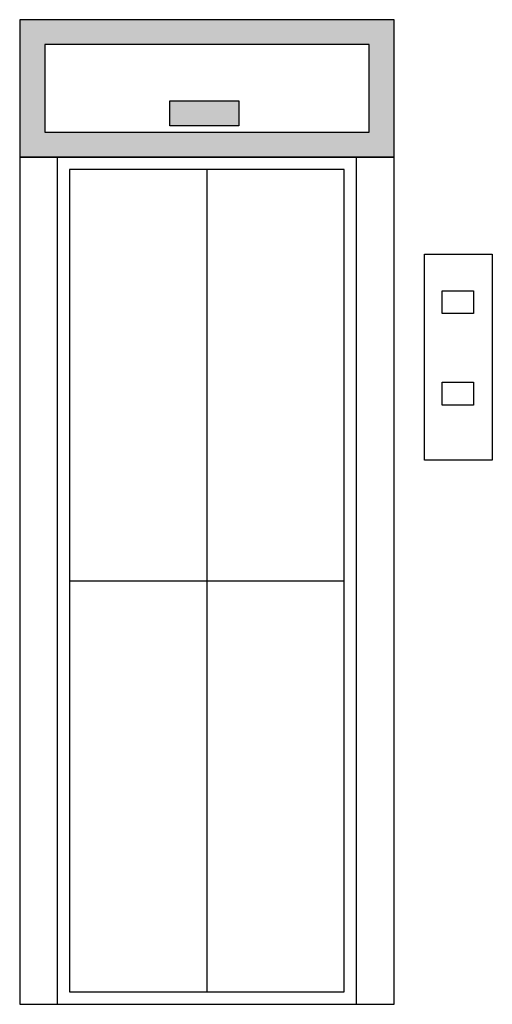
# Model space of a CAD drawing. Header units: millimetres. Extents: x 24.79 to 28.58, y 36.23 to 44.13.
import ezdxf

# ---------------------------------------------------------------- set-up
doc = ezdxf.new("R2010")
doc.units = ezdxf.units.MM
doc.header["$LTSCALE"] = 0.01
doc.layers.add('RELLENOGRISBLOCK', color=253, linetype='Continuous')

# ---------------------------------------------------------------- blocks, each defined once
blk = doc.blocks.new('puertatipoe-102dwg')
at = {"layer": 'RELLENOGRISBLOCK'}
h = blk.add_hatch(color=256, dxfattribs=at)
h.paths.add_polyline_path([(-1.5, 4.5028), (-1.5, 3.4), (1.5002, 3.4), (1.5002, 4.5028)])
h.paths.add_polyline_path([(-1.3, 3.6), (1.3002, 3.6), (1.3002, 4.3028), (-1.3, 4.3028)], flags=16)
h.paths.add_polyline_path([(0.2551, 3.8518), (0.2551, 3.6515), (-0.2965, 3.6515), (-0.2965, 3.8518)], flags=0)
for p, q in [((-1.5, 3.4), (-1.5, -3.4)), ((1.5, 3.4), (-1.5, 3.4)), ((-1.2, 3.4), (-1.2, -3.4)), ((1.2, -3.4), (1.2, 3.4)), ((1.5, -3.4), (1.5, 3.4)), ((-1.1, 3.3), (-1.1, -3.3)), ((1.1, 3.3), (-1.1, 3.3)), ((1.1, -3.3), (1.1, 3.3)), ((-1.1, -3.3), (1.1, -3.3)), ((-1.5, -3.4), (1.5, -3.4))]:
    blk.add_line(p, q)
for points in [[(-1.5, 3.4), (1.5002, 3.4), (1.5002, 4.5028), (-1.5, 4.5028)], [(-1.3, 3.6), (1.3002, 3.6), (1.3002, 4.3028), (-1.3, 4.3028)], [(-0.2965, 3.8518), (0.2551, 3.8518), (0.2551, 3.6515), (-0.2965, 3.6515)], [(1.7445, 2.6196), (2.2877, 2.6196), (2.2877, 0.967), (1.7445, 0.967)], [(1.8866, 2.3275), (2.1373, 2.3275), (2.1373, 2.1438), (1.8866, 2.1438)], [(1.8866, 1.593), (2.1373, 1.593), (2.1373, 1.4093), (1.8866, 1.4093)]]:
    blk.add_lwpolyline(points, close=True)
for p, q in [((0, 3.3), (0, -3.3)), ((-1.1, 0), (1.1, 0))]:
    blk.add_line(p, q, dxfattribs=at)

msp = doc.modelspace()

# ---------------------------------------------------------------- block references
at = {"color": 1}
msp.add_blockref('puertatipoe-102dwg', (26.2926, 39.6289), dxfattribs=at)

doc.saveas('drawing.dxf')
